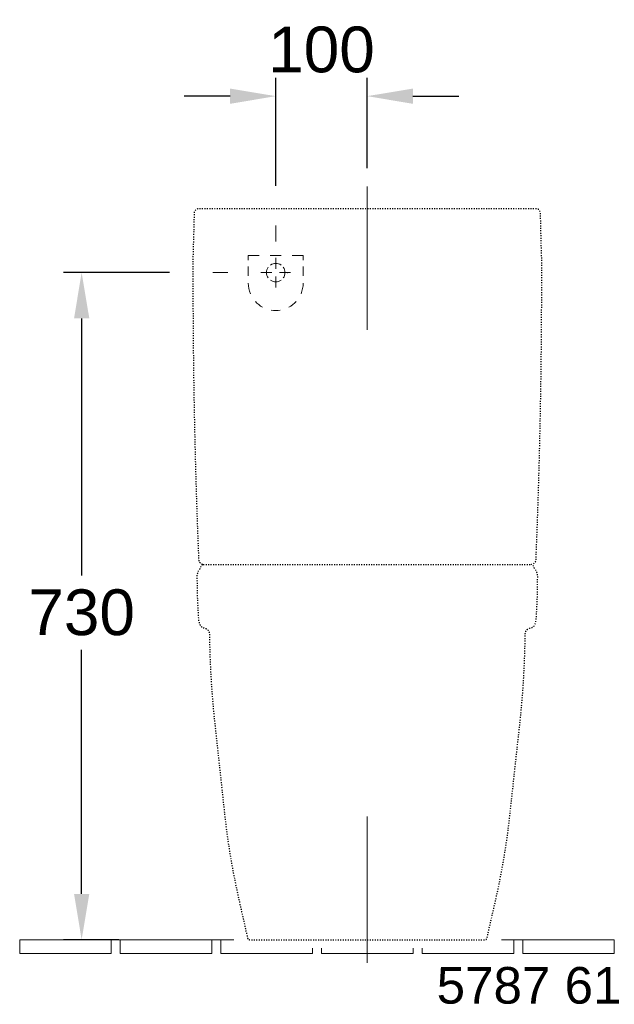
# Model space of a CAD drawing. Extents: x 184 to 7771, y -1169 to 3234.
# Tile 8 of 9: x 5124 to 5774, y -980 to 96. Entities that reach past the tile are written whole.
import ezdxf

# ---------------------------------------------------------------- set-up
doc = ezdxf.new("R2010")
doc.units = 0
doc.linetypes.add('ACAD_ISO03W100', pattern=[30, 12, -18])
doc.linetypes.add('VERDECKT2', pattern=[4.7625, 3.175, -1.5875])
doc.layers.get('Defpoints').update_dxf_attribs({"linetype": 'CONTINUOUS'})
doc.layers.add('0-Dick-Verdeckt', color=254, linetype='VERDECKT2', lineweight=30)
doc.layers.add('0-Dünn', color=2, linetype='CONTINUOUS', lineweight=5)
doc.styles.get("Standard").update_dxf_attribs({"font": 'arial.ttf'})
doc.styles.add('STYL2', font='arial.ttf')
doc.dimstyles.get("Standard").update_dxf_attribs({"dimscale": 0, "dimtxt": 50, "dimasz": 50, "dimexe": 20, "dimexo": 25, "dimgap": 15, "dimtad": 0, "dimtih": 1, "dimtoh": 1, "dimdec": 0, "dimdsep": 46, "dimtxsty": 'STYL2', "dimcen": 3, "dimclrd": 256, "dimclre": 256, "dimclrt": 256, "dimadec": 0, "dimazin": 0, "dimtfac": 1, "dimtdec": 0, "dimtofl": 0, "dimtmove": 0, "dimatfit": 3, "dimfxl": 1, "dimtolj": 1, "dimtzin": 0, "dimarcsym": 0})

# ---------------------------------------------------------------- blocks, each defined once
blk = doc.blocks.new('*D82')
at = {"layer": '0-Dünn', "linetype": 'Continuous', "lineweight": -2}
for p, q in [((5287.8, -180.7), (5171.9, -180.7)), ((5191.9, -230.7), (5191.9, -511.7)), ((5191.9, -859.6), (5191.9, -592.8)), ((5232.5, -909.6), (5171.9, -909.6))]:
    blk.add_line(p, q, dxfattribs=at)
at = {"layer": '0-Dünn', "linetype": 'Continuous'}
for points in [[(5183.6, -230.7), (5200.3, -230.7), (5191.9, -180.7)], [(5183.6, -859.6), (5200.3, -859.6), (5191.9, -909.6)]]:
    blk.add_solid(points, dxfattribs=at)
at = {"layer": 'Defpoints', "color": 0, "linetype": 'Continuous'}
for p in [(5312.8, -180.7), (5191.9, -909.6), (5257.5, -909.6)]:
    blk.add_point(p, dxfattribs=at)
at = {"layer": '0-Dünn', "linetype": 'Continuous', "insert": (5191.9, -552.2), "char_height": 50, "attachment_point": 5, "style": 'STYL2'}
blk.add_mtext('\\A1;730', dxfattribs=at)
blk = doc.blocks.new('*D83')
at = {"layer": '0-Dünn', "linetype": 'Continuous', "lineweight": -2}
for p, q in [((5404.1, -86), (5404.1, 32.1)), ((5504.1, -66.5), (5504.1, 32.1)), ((5354.1, 12.1), (5304.1, 12.1)), ((5554.1, 12.1), (5604.1, 12.1))]:
    blk.add_line(p, q, dxfattribs=at)
at = {"layer": '0-Dünn', "linetype": 'Continuous'}
for points in [[(5354.1, 20.4), (5354.1, 3.7), (5404.1, 12.1)], [(5554.1, 20.4), (5554.1, 3.7), (5504.1, 12.1)]]:
    blk.add_solid(points, dxfattribs=at)
at = {"layer": 'Defpoints', "color": 0, "linetype": 'Continuous'}
for p in [(5504.1, 12.1), (5504.1, -91.5), (5404.1, -111)]:
    blk.add_point(p, dxfattribs=at)
at = {"layer": '0-Dünn', "linetype": 'Continuous', "insert": (5454.1, 62.8), "char_height": 50, "attachment_point": 5, "style": 'STYL2'}
blk.add_mtext('\\A1;100', dxfattribs=at)

msp = doc.modelspace()

# ---------------------------------------------------------------- linework, layer by layer
at = {"layer": '0-Dick-Verdeckt', "color": 0, "linetype": 'ACAD_ISO03W100', "ltscale": 0.09, "flags": 128}
msp.add_lwpolyline([(5504.2, -909.6), (5633.1, -909.6, 0.35664), (5635, -908.1, -0.000869), (5644.6, -865.8, 0.029239), (5660.2, -772.1, -0.000766), (5670.7, -676.1, 0.023296), (5676.7, -582.2), (5676.8, -576.1, -0.059323), (5677.2, -573.4, -0.132445), (5678.7, -571, -0.131123), (5682.1, -569.2, 0.05532), (5683.8, -568.6, 0.051303), (5686.2, -567.1, 0.131321), (5686.9, -566.2, 0.006604), (5687.8, -563.8, 0.088872), (5688.9, -558, 0.017422), (5690.4, -512.5, 0.155038), (5689, -507.1, -0.009545), (5685.2, -500.8, 0.183813), (5683.7, -499.5), (5683.6, -499.5), (5683.6, -499.4, 0.380585), (5688.6, -494.6, 0.011026), (5694.8, -164.4, -0.003416), (5694.6, -160.1, -0.000531), (5693.5, -115.8, 0.406966), (5688.5, -110.9), (5504.2, -111), (5319.9, -110.9, 0.406966), (5314.9, -115.8, -0.000531), (5313.7, -160.1, -0.003416), (5313.6, -164.4, 0.011026), (5319.8, -494.6, 0.380585), (5324.8, -499.4), (5324.8, -499.5), (5324.7, -499.5, 0.183813), (5323.1, -500.8, -0.009545), (5319.4, -507.1, 0.155038), (5318, -512.5, 0.017422), (5319.5, -558, 0.088872), (5320.6, -563.8, 0.006604), (5321.5, -566.2, 0.131321), (5322.1, -567.1, 0.051303), (5324.6, -568.6, 0.05532), (5326.3, -569.2, -0.131123), (5329.7, -571, -0.132445), (5331.1, -573.4, -0.059323), (5331.6, -576.1), (5331.7, -582.2, 0.023296), (5337.7, -676.1, -0.000766), (5348.1, -772.1, 0.029239), (5363.8, -865.8, -0.000869), (5373.3, -908.1, 0.35664), (5375.3, -909.6)], format="xyb", close=True, dxfattribs=at)
msp.add_lwpolyline([(5324.8, -499.5), (5683.6, -499.5)], dxfattribs=at)
at = {"layer": '0-Dünn', "linetype": 'Continuous'}
for p, q in [((5504.1, -86.5), (5504.1, -243.3)), ((5404.1, -129.4), (5404.1, -146.9)), ((5374.1, -162.2), (5386.1, -162.2)), ((5374.1, -167.2), (5374.1, -162.2)), ((5398.1, -162.2), (5410.1, -162.2)), ((5404.1, -164.4), (5404.1, -176.5)), ((5422.1, -162.2), (5434.1, -162.2)), ((5434.1, -167.2), (5434.1, -162.2)), ((5335.4, -180.7), (5351.6, -180.7)), ((5374.1, -184.1), (5374.1, -174.1)), ((5387.9, -180.7), (5399.9, -180.7)), ((5420.3, -180.7), (5408.3, -180.7)), ((5434.1, -184.1), (5434.1, -174.1)), ((5404.1, -196.9), (5404.1, -184.9)), ((5504.1, -934.9), (5504.1, -775)), ((5124.2, -909.6), (5224.2, -909.6)), ((5124.2, -924.6), (5124.2, -909.6)), ((5224.2, -909.6), (5224.2, -924.6)), ((5224.2, -909.6), (5234.2, -909.6)), ((5234.2, -909.6), (5334.2, -909.6)), ((5234.2, -924.6), (5234.2, -909.6)), ((5334.2, -909.6), (5334.2, -924.6)), ((5334.2, -909.6), (5344.2, -909.6)), ((5344.2, -909.6), (5358.4, -909.6)), ((5344.2, -909.6), (5344.2, -924.6)), ((5664.2, -909.6), (5651, -909.6)), ((5664.2, -909.6), (5664.2, -924.6)), ((5664.2, -909.6), (5674.2, -909.6)), ((5774.2, -909.6), (5674.2, -909.6)), ((5674.2, -909.6), (5674.2, -924.6)), ((5774.2, -924.6), (5774.2, -909.6)), ((5187.8, -924.6), (5124.2, -924.6)), ((5224.2, -924.6), (5187.8, -924.6)), ((5334.2, -924.6), (5234.2, -924.6)), ((5444.2, -924.6), (5344.2, -924.6)), ((5444.2, -924.6), (5444.2, -918.8)), ((5454.2, -924.6), (5454.2, -918.8)), ((5454.2, -924.6), (5554.2, -924.6)), ((5554.2, -924.6), (5554.2, -918.8)), ((5564.2, -924.6), (5564.2, -918.8)), ((5564.2, -924.6), (5664.2, -924.6)), ((5674.2, -924.6), (5774.2, -924.6))]:
    msp.add_line(p, q, dxfattribs=at)
for centre, radius, start, end in [((5404.1, -180.7), 10.1, 54.9149, 125.0851), ((5404.1, -180.7), 10.1, 144.9149, 215.0851), ((5404.1, -180.7), 10.1, 324.9149, 35.0851), ((5404.1, -192.2), 30, 180, 202.8752), ((5404.1, -180.7), 10.1, 234.9149, 305.0851), ((5404.1, -192.2), 30, 337.1248, 0), ((5404.1, -192.2), 30, 222.0633, 241.2515), ((5404.1, -192.2), 30, 298.7485, 317.9367), ((5404.1, -192.2), 30, 260.4396, 279.5604)]:
    msp.add_arc(centre, radius, start, end, dxfattribs=at)
msp.add_point((5417.3, -180.7), dxfattribs=at)

# ---------------------------------------------------------------- texts
at = {"layer": '0-Dünn', "linetype": 'Continuous', "insert": (5580, -939.5), "char_height": 40, "attachment_point": 1}
msp.add_mtext_dynamic_manual_height_columns('5787 61', width=254.089, gutter_width=1025.1, heights=[0], dxfattribs=at)

# ---------------------------------------------------------------- dimensions: what is measured, and where the dimension line sits
at = {"layer": '0-Dünn', "linetype": 'Continuous'}
dim = msp.add_linear_dim(base=(5504.1, 12.1), p1=(5404.1, -111), p2=(5504.1, -91.5), dimstyle='STANDARD', override={"dimscale": 1, "dimtxt": 50, "dimtmove": 1}, dxfattribs=at)
dim.commit()
dim.dimension.update_dxf_attribs({"geometry": '*D83', "text_midpoint": (5454.1, 62.8), "dimtype": 160})
dim = msp.add_linear_dim(base=(5191.9, -909.6), p1=(5312.8, -180.7), p2=(5257.5, -909.6), angle=90, text='730', dimstyle='STANDARD', override={"dimscale": 1, "dimtxt": 50, "dimtmove": 0}, dxfattribs=at)
dim.commit()
dim.dimension.update_dxf_attribs({"geometry": '*D82', "text_midpoint": (5191.9, -552.2), "dimtype": 160})

doc.saveas('drawing.dxf')
